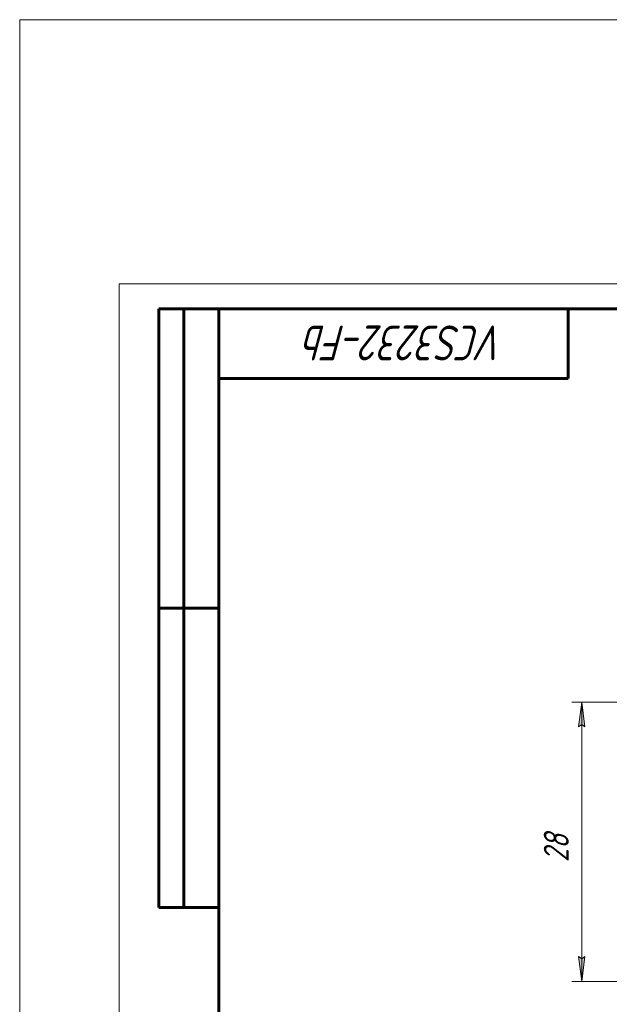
# Model space of a CAD drawing. Header units: millimetres. Extents: x -20 to 420, y 0 to 350.
# Tile 2 of 8: x -20 to 98, y 153 to 350. Entities that reach past the tile are written whole.
import ezdxf

# ---------------------------------------------------------------- set-up
doc = ezdxf.new("R2010")
doc.units = ezdxf.units.MM
for name, pattern in [('K5LT_BASIC', [0]), ('K5LT_THIN', [0]), ('K5LT_THIN_INCLUDED_TO_HATCHING', [0])]:
    doc.linetypes.add(name, pattern=pattern)
doc.layers.add('Системный слой', color=7, linetype='Continuous')
doc.layers.add('Системный слой (1)', color=251, linetype='Continuous', true_color=0x6c6c6c)
doc.styles.add('KDIMTEXTSTYLE', font='GOST_AU.SHX', dxfattribs={"width": 0.96, "oblique": 15, "height": 5})
doc.styles.add('KTEXTSTYLE', font='GOST_AU.SHX', dxfattribs={"width": 0.96, "height": 5})
doc.dimstyles.new('KDIMSTYLE (2.00)', dxfattribs={"dimtxt": 5, "dimasz": 1, "dimexe": 2, "dimexo": 0, "dimgap": 1, "dimtad": 1, "dimlfac": 0.5, "dimtxsty": 'KDIMTEXTSTYLE', "dimsah": 1, "dimcen": 0, "dimdle": 1, "dimadec": 0, "dimazin": 0, "dimtfac": 0.667, "dimtmove": 0, "dimatfit": 3, "dimfxl": 1, "dimtvp": 1, "dimtolj": 1, "dimtzin": 0, "dimarcsym": 0})

# ---------------------------------------------------------------- blocks, each defined once
blk = doc.blocks.new('U45')
at = {"layer": 'Системный слой (1)', "color": 7, "linetype": 'K5LT_THIN_INCLUDED_TO_HATCHING', "lineweight": 18, "true_color": 0xffffff}
for p, q in [((-19.9, 349.92), (412.1, 349.92)), ((-19.9, 27.92), (-19.9, 349.92))]:
    blk.add_line(p, q, dxfattribs=at)
blk = doc.blocks.new('D1')
at = {"layer": 'Системный слой (1)'}
for points in [[(93.38, 208.17), (92.72, 213.17), (92.06, 208.17), (92.72, 208.67)], [(92.72, 157.17), (93.38, 162.17), (92.72, 161.67), (92.06, 162.17)]]:
    blk.add_hatch(color=7, dxfattribs=at).paths.add_polyline_path(points)
at = {"layer": 'Системный слой (1)', "color": 7, "linetype": 'K5LT_THIN', "lineweight": 18, "true_color": 0xffffff}
for p, q in [((115.17, 213.17), (90.72, 213.17)), ((92.06, 208.17), (92.72, 213.17)), ((92.72, 213.17), (93.38, 208.17)), ((92.72, 157.17), (92.72, 213.17)), ((92.72, 208.67), (92.06, 208.17)), ((93.38, 208.17), (92.72, 208.67)), ((92.72, 157.17), (92.06, 162.17)), ((92.06, 162.17), (92.72, 161.67)), ((92.72, 161.67), (93.38, 162.17)), ((93.38, 162.17), (92.72, 157.17)), ((105.67, 157.17), (90.72, 157.17))]:
    blk.add_line(p, q, dxfattribs=at)
blk.add_wipeout([(91.72, 181.08), (84.34, 181.08), (84.34, 188.93), (91.72, 188.93)]).dxf.layer = 'Системный слой (1)'
at = {"layer": 'Системный слой (1)', "color": 7, "insert": (85.13, 181.08), "char_height": 5, "attachment_point": 1, "rotation": 90, "style": 'KTEXTSTYLE'}
blk.add_mtext('\\H5.0;\\W1.000;\\Q15;\\Q15;\\W0.965;28', dxfattribs=at)
blk = doc.blocks.new('KDIMARROW_01')
at = {"layer": 'Системный слой'}
blk.add_hatch(color=0, dxfattribs=at).paths.add_polyline_path([(-5, -0.66), (0, 0), (-5, 0.66), (-4.5, 0)])
at = {"layer": 'Системный слой', "color": 0, "linetype": 'K5LT_THIN', "lineweight": 18}
for p, q in [((-4.5, 0), (-5, 0.66)), ((-5, 0.66), (0, 0)), ((0, 0), (-5, -0.66)), ((-5, -0.66), (-4.5, 0))]:
    blk.add_line(p, q, dxfattribs=at)
at = {"layer": 'Системный слой (1)', "color": 0, "linetype": 'K5LT_THIN', "lineweight": 18}
blk.add_line((158.67, 185.17), (156.67, 185.17), dxfattribs=at)
blk = doc.blocks.new('U46')
at = {"color": 7, "linetype": 'K5LT_THIN', "lineweight": 18, "true_color": 0xffffff}
for p, q in [((0, 0), (0, 297)), ((0, 297), (420, 297))]:
    blk.add_line(p, q, dxfattribs=at)
at = {"color": 143, "linetype": 'K5LT_BASIC', "lineweight": 60, "true_color": 0x33acca}
for p, q in [((8, 172), (8, 292)), ((20, 292), (8, 292)), ((13, 172), (13, 292)), ((20, 5), (20, 292)), ((20, 292), (415, 292)), ((90, 292), (90, 278)), ((90, 278), (20, 278)), ((20, 232), (8, 232)), ((20, 172), (8, 172))]:
    blk.add_line(p, q, dxfattribs=at)
at = {"color": 7, "insert": (77.39, 281.64), "char_height": 7, "attachment_point": 1, "rotation": 180, "style": 'KTEXTSTYLE'}
blk.add_mtext('\\H5.0;\\W1.000;\\Q15;\\Q15;\\W0.965;\\H7.00;VCS3232-Fb', dxfattribs=at)

msp = doc.modelspace()

# ---------------------------------------------------------------- block references
at = {"layer": 'Системный слой (1)'}
msp.add_blockref('U45', (0, 0), dxfattribs=at)

# ---------------------------------------------------------------- next in the draw order: dimensions: what is measured, and where the dimension line sits
at = {"layer": 'Системный слой (1)', "color": 7}
dim = msp.add_linear_dim(base=(92.72, 157.169), p1=(115.166, 213.169), p2=(105.666, 157.169), angle=90, dimstyle='KDIMSTYLE (2.00)', override={"dimexo": 0, "dimpost": '\\H5.0;\\W0.965;\\Q15;<>', "dimblk1": 'KDIMARROW_01', "dimblk2": 'KDIMARROW_01', "dimse1": 0, "dimse2": 0, "dimclrt": 7, "dimtol": 1, "dimtp": 0, "dimtm": 0, "dimtdec": 5, "dimtolj": 1}, dxfattribs=at)
dim.commit()
dim.dimension.update_dxf_attribs({"geometry": 'D1', "text_midpoint": (92.72, 185.169), "dimtype": 160})

# ---------------------------------------------------------------- next in the draw order: block references
msp.add_blockref('U46', (0, 0))

doc.saveas('drawing.dxf')
